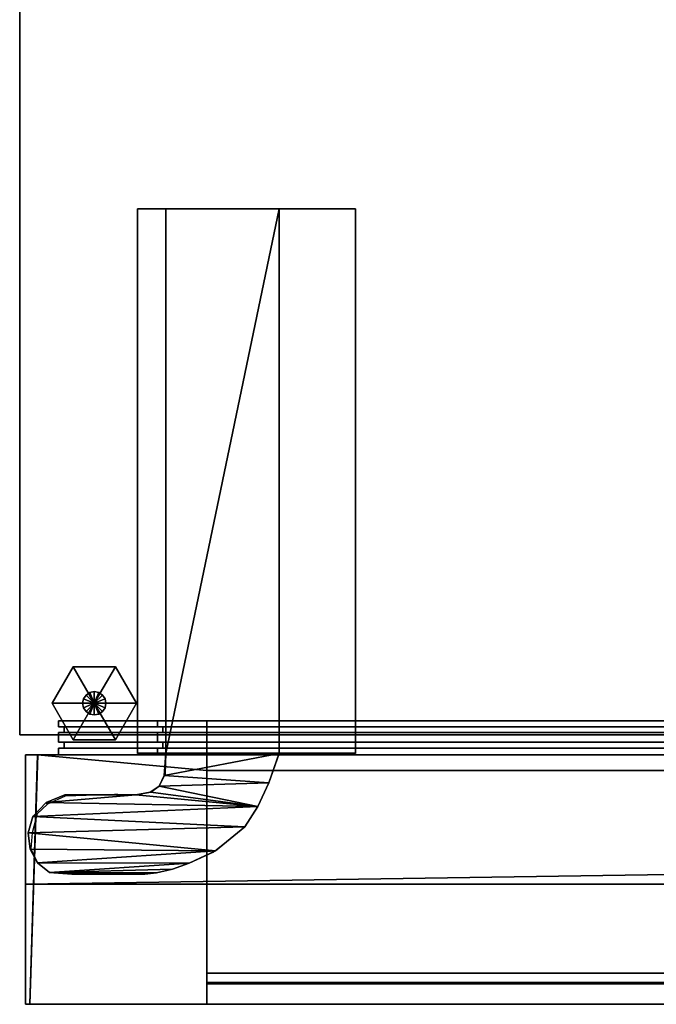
# Model space of a CAD drawing. Extents: x -17.9 to 17.9, y -13.9 to 13.9.
# Tile 1 of 4: x -17.9 to -9, y -13.9 to 0. Entities that reach past the tile are written whole.
import ezdxf

# ---------------------------------------------------------------- set-up
doc = ezdxf.new("R2010")
doc.units = 0
doc.linetypes.add('SOLIDLINE', pattern=[0])
doc.layers.add('BSH_B36CL80ENS_SYMBOL__2', color=7, linetype='SOLIDLINE')
doc.layers.add('BSH_B36CL80ENS_SYMBOL__3', color=7, linetype='SOLIDLINE')

msp = doc.modelspace()

# ---------------------------------------------------------------- linework, layer by layer
at = {"layer": 'BSH_B36CL80ENS_SYMBOL__2', "color": 7}
for points in [[(-17.9203, -10.0763, 0.632927), (-17.9203, 13.8704, 0.632927), (17.9203, 13.8704, 0.632927), (17.9203, -10.0763, 0.632927)], [(-17.9203, 13.8704, 71.2279), (-17.9203, -10.0763, 71.2279), (17.9203, -10.0763, 71.2279), (17.9203, 13.8704, 71.2279)], [(-17.9203, 13.8704, 0.632927), (-17.9203, -10.0763, 0.632927), (-17.9203, -10.0763, 71.2279), (-17.9203, 13.8704, 71.2279)], [(-16.2625, -10.336, 71.3807), (-16.2625, -2.66622, 71.3807), (-16.2625, -2.66316, 70.4769), (-16.2625, -10.333, 70.4769)], [(-15.8626, -2.66316, 70.4769), (-16.2625, -2.66316, 70.4769), (-16.2625, -2.66622, 71.3807), (-15.8626, -2.66622, 71.3807)], [(-15.8626, -10.333, 70.4769), (-16.2625, -10.333, 70.4769), (-16.2625, -2.66316, 70.4769), (-15.8626, -2.66316, 70.4769)], [(-15.8626, -2.66622, 71.3807), (-16.2625, -2.66622, 71.3807), (-16.2625, -10.336, 71.3807), (-15.8626, -10.336, 71.3807)], [(-15.8626, -2.66316, 70.4769), (-15.8626, -2.66622, 71.3807), (-14.2653, -2.66622, 71.3807), (-14.2653, -2.66316, 70.4769)], [(-15.8626, -10.333, 70.4769), (-15.8626, -2.66316, 70.4769), (-14.2653, -2.66316, 70.4769), (-14.2653, -10.333, 70.4769)], [(-14.2653, -2.66622, 71.3807), (-15.8626, -10.336, 71.3807), (-14.2653, -10.336, 71.3807)], [(-15.8626, -10.336, 71.3807), (-14.2653, -2.66622, 71.3807), (-15.8626, -2.66622, 71.3807)], [(-14.2653, -2.66316, 70.4769), (-13.1894, -2.66316, 70.4769), (-13.1894, -10.333, 70.4769), (-14.2653, -10.333, 70.4769)], [(-14.2653, -2.66622, 71.3807), (-13.1894, -2.66622, 71.3807), (-13.1894, -2.66316, 70.4769), (-14.2653, -2.66316, 70.4769)], [(-14.2653, -10.336, 71.3807), (-13.1894, -10.336, 71.3807), (-13.1894, -2.66622, 71.3807), (-14.2653, -2.66622, 71.3807)], [(-13.1894, -10.333, 70.4769), (-13.1894, -2.66316, 70.4769), (-13.1894, -2.66622, 71.3807), (-13.1894, -10.336, 71.3807)], [(-17.0214, -9.5671, 0.748782), (-17.0338, -9.62977, 0.748782), (-16.8701, -9.62977, 0.748783)], [(-16.9859, -9.51397, 0.748782), (-17.0214, -9.5671, 0.748782), (-16.8701, -9.62977, 0.748783)], [(-16.9327, -9.47848, 0.748782), (-16.9859, -9.51397, 0.748782), (-16.8701, -9.62977, 0.748783)], [(-16.8701, -9.46601, 0.748782), (-16.9327, -9.47848, 0.748782), (-16.8701, -9.62977, 0.748783)], [(-16.8074, -9.47848, 0.748782), (-16.8701, -9.46601, 0.748782), (-16.8701, -9.62977, 0.748783)], [(-16.7543, -9.51397, 0.748782), (-16.8074, -9.47848, 0.748782), (-16.8701, -9.62977, 0.748783)], [(-16.7188, -9.5671, 0.748782), (-16.7543, -9.51397, 0.748782), (-16.8701, -9.62977, 0.748783)], [(-16.7063, -9.62977, 0.748782), (-16.7188, -9.5671, 0.748782), (-16.8701, -9.62977, 0.748783)], [(-17.0338, -9.62977, 0.748782), (-17.0214, -9.69243, 0.748782), (-16.8701, -9.62977, 0.748783)], [(-17.0214, -9.69243, 0.748782), (-16.9859, -9.74556, 0.748782), (-16.8701, -9.62977, 0.748783)], [(-16.9859, -9.74556, 0.748782), (-16.9327, -9.78106, 0.748782), (-16.8701, -9.62977, 0.748783)], [(-16.9327, -9.78106, 0.748782), (-16.8701, -9.79352, 0.748782), (-16.8701, -9.62977, 0.748783)], [(-16.7188, -9.69243, 0.748782), (-16.7063, -9.62977, 0.748782), (-16.8701, -9.62977, 0.748783)], [(-16.7543, -9.74556, 0.748782), (-16.7188, -9.69243, 0.748782), (-16.8701, -9.62977, 0.748783)], [(-16.8074, -9.78106, 0.748782), (-16.7543, -9.74556, 0.748782), (-16.8701, -9.62977, 0.748783)], [(-16.8701, -9.79352, 0.748782), (-16.8074, -9.78106, 0.748782), (-16.8701, -9.62977, 0.748783)], [(-17.3717, -9.87727, 68.7649), (-17.3717, -9.95989, 68.7649), (-17.3717, -9.95989, 69.9362), (-17.3717, -9.87727, 69.9362)], [(-2.51348, -9.87727, 38.2839), (-2.51348, -9.95989, 38.2839), (-17.3717, -9.95989, 38.2839), (-17.3717, -9.87727, 38.2839)], [(-17.3717, -9.95989, 69.9362), (-2.51348, -9.95989, 69.9362), (-2.51348, -9.87727, 69.9362), (-17.3717, -9.87727, 69.9362)], [(-17.3717, -9.87727, 41.1724), (-17.3717, -9.87727, 38.2839), (-17.3717, -9.95989, 38.2839), (-17.3717, -9.95989, 41.1724)], [(-17.3717, -9.87727, 68.7649), (-17.3717, -9.87727, 41.1724), (-17.3717, -9.95989, 41.1724), (-17.3717, -9.95989, 68.7649)], [(-2.51348, -9.95989, 38.2839), (-2.51348, -9.95989, 38.3592), (-17.2963, -9.95989, 38.3592), (-17.3717, -9.95989, 38.2839)], [(-17.3717, -9.95989, 68.7649), (-17.2963, -9.95989, 68.7649), (-17.2963, -9.95989, 69.8608), (-17.3717, -9.95989, 69.9362)], [(-17.3717, -9.95989, 41.1724), (-17.3717, -9.95989, 38.2839), (-17.2963, -9.95989, 38.3592), (-17.2963, -9.95989, 41.1724)], [(-17.3717, -9.95989, 68.7649), (-17.3717, -9.95989, 41.1724), (-17.2963, -9.95989, 41.1724), (-17.2963, -9.95989, 68.7649)], [(-2.51348, -9.95989, 69.9362), (-17.3717, -9.95989, 69.9362), (-17.2963, -9.95989, 69.8608), (-2.51348, -9.95989, 69.8608)], [(-17.2963, -9.95989, 41.1724), (-17.2963, -9.95989, 38.3592), (-17.2963, -10.0429, 38.3592), (-17.2963, -10.0429, 41.1724)], [(-17.2963, -9.95989, 68.7649), (-17.2963, -10.0429, 68.7649), (-17.2963, -10.0429, 69.8608), (-17.2963, -9.95989, 69.8608)], [(-2.51348, -9.95989, 38.3592), (-2.51348, -10.0429, 38.3592), (-17.2963, -10.0429, 38.3592), (-17.2963, -9.95989, 38.3592)], [(-2.51348, -9.95989, 69.8608), (-17.2963, -9.95989, 69.8608), (-17.2963, -10.0429, 69.8608), (-2.51348, -10.0429, 69.8608)], [(-17.2963, -9.95989, 68.7649), (-17.2963, -9.95989, 41.1724), (-17.2963, -10.0429, 41.1724), (-17.2963, -10.0429, 68.7649)], [(-15.9797, -9.95989, 27.6807), (-15.9797, -9.95989, 37.1333), (-15.9797, -9.87727, 37.1333), (-15.9797, -9.87727, 27.6807)], [(-15.9797, -9.95989, 37.1333), (-15.2857, -9.95989, 37.1333), (-15.2857, -9.87727, 37.1333), (-15.9797, -9.87727, 37.1333)], [(-15.2857, -9.87727, 27.6807), (-15.2857, -9.95989, 27.6807), (-15.9797, -9.95989, 27.6807), (-15.9797, -9.87727, 27.6807)], [(-15.9797, -9.95989, 26.1047), (-15.2857, -9.95989, 26.1047), (-15.2857, -9.87727, 26.1047), (-15.9797, -9.87727, 26.1047)], [(-15.2857, -9.87727, 2.07591), (-15.2857, -9.95989, 2.07591), (-15.9797, -9.95989, 2.07591), (-15.9797, -9.87727, 2.07591)], [(-15.9797, -9.95989, 2.07591), (-15.9797, -9.95989, 25.448), (-15.9797, -9.87727, 25.448), (-15.9797, -9.87727, 2.07591)], [(-15.9797, -9.95989, 25.448), (-15.9797, -9.95989, 26.1047), (-15.9797, -9.87727, 26.1047), (-15.9797, -9.87727, 25.448)], [(-15.9797, -9.95989, 25.448), (-15.9043, -9.95989, 25.448), (-15.9043, -9.95989, 26.0293), (-15.9797, -9.95989, 26.1047)], [(-15.2857, -9.95989, 26.1047), (-15.9797, -9.95989, 26.1047), (-15.9043, -9.95989, 26.0293), (-15.2857, -9.95989, 26.0293)], [(-15.2857, -9.95989, 2.07591), (-15.2857, -9.95989, 2.15126), (-15.9043, -9.95989, 2.15126), (-15.9797, -9.95989, 2.07591)], [(-15.9797, -9.95989, 25.448), (-15.9797, -9.95989, 2.07591), (-15.9043, -9.95989, 2.15126), (-15.9043, -9.95989, 25.448)], [(-15.2857, -9.95989, 27.6807), (-15.2857, -9.95989, 27.7561), (-15.9043, -9.95989, 27.7561), (-15.9797, -9.95989, 27.6807)], [(-15.9797, -9.95989, 37.1333), (-15.9797, -9.95989, 27.6807), (-15.9043, -9.95989, 27.7561), (-15.9043, -9.95989, 37.058)], [(-15.2857, -9.95989, 37.1333), (-15.9797, -9.95989, 37.1333), (-15.9043, -9.95989, 37.058), (-15.2857, -9.95989, 37.058)], [(-15.2857, -9.95989, 37.058), (-15.9043, -9.95989, 37.058), (-15.9043, -10.0429, 37.058), (-15.2857, -10.0429, 37.058)], [(-15.9043, -10.0429, 25.448), (-15.9043, -9.95989, 25.448), (-15.9043, -9.95989, 2.15126), (-15.9043, -10.0429, 2.15126)], [(-15.2857, -9.95989, 2.15126), (-15.2857, -10.0429, 2.15126), (-15.9043, -10.0429, 2.15126), (-15.9043, -9.95989, 2.15126)], [(-15.9043, -9.95989, 25.448), (-15.9043, -10.0429, 25.448), (-15.9043, -10.0429, 26.0293), (-15.9043, -9.95989, 26.0293)], [(-15.2857, -9.95989, 26.0293), (-15.9043, -9.95989, 26.0293), (-15.9043, -10.0429, 26.0293), (-15.2857, -10.0429, 26.0293)], [(-15.2857, -9.95989, 27.7561), (-15.2857, -10.0429, 27.7561), (-15.9043, -10.0429, 27.7561), (-15.9043, -9.95989, 27.7561)], [(-15.9043, -10.0429, 37.058), (-15.9043, -9.95989, 37.058), (-15.9043, -9.95989, 27.7561), (-15.9043, -10.0429, 27.7561)], [(-15.2857, -9.95989, 37.1333), (15.322, -9.95989, 37.1333), (15.322, -9.87727, 37.1333), (-15.2857, -9.87727, 37.1333)], [(-15.2857, -9.87727, 27.6807), (15.322, -9.87727, 27.6807), (15.322, -9.95989, 27.6807), (-15.2857, -9.95989, 27.6807)], [(-15.2857, -9.95989, 26.1047), (15.322, -9.95989, 26.1047), (15.322, -9.87727, 26.1047), (-15.2857, -9.87727, 26.1047)], [(-15.2857, -9.87727, 2.07591), (15.322, -9.87727, 2.07591), (15.322, -9.95989, 2.07591), (-15.2857, -9.95989, 2.07591)], [(-15.2857, -9.95989, 27.7561), (15.322, -9.95989, 27.7561), (15.322, -10.0429, 27.7561), (-15.2857, -10.0429, 27.7561)], [(15.322, -9.95989, 37.1333), (-15.2857, -9.95989, 37.1333), (-15.2857, -9.95989, 37.058), (15.322, -9.95989, 37.058)], [(15.322, -9.95989, 37.058), (-15.2857, -9.95989, 37.058), (-15.2857, -10.0429, 37.058), (15.322, -10.0429, 37.058)], [(-15.2857, -9.95989, 27.6807), (15.322, -9.95989, 27.6807), (15.322, -9.95989, 27.7561), (-15.2857, -9.95989, 27.7561)], [(-15.2857, -9.95989, 2.15126), (15.322, -9.95989, 2.15126), (15.322, -10.0429, 2.15126), (-15.2857, -10.0429, 2.15126)], [(15.322, -9.95989, 26.1047), (-15.2857, -9.95989, 26.1047), (-15.2857, -9.95989, 26.0293), (15.322, -9.95989, 26.0293)], [(15.322, -9.95989, 26.0293), (-15.2857, -9.95989, 26.0293), (-15.2857, -10.0429, 26.0293), (15.322, -10.0429, 26.0293)], [(-15.2857, -9.95989, 2.07591), (15.322, -9.95989, 2.07591), (15.322, -9.95989, 2.15126), (-15.2857, -9.95989, 2.15126)], [(17.9203, -10.0763, 0.632927), (17.9203, -10.0763, 71.2279), (-17.9203, -10.0763, 71.2279), (-17.9203, -10.0763, 0.632927)], [(-17.3717, -10.0429, 68.7649), (-17.3717, -10.1769, 68.7649), (-17.3717, -10.1769, 69.9362), (-17.3717, -10.0429, 69.9362)], [(-2.51348, -10.0429, 69.9362), (-2.51348, -10.0429, 69.8608), (-17.2963, -10.0429, 69.8608), (-17.3717, -10.0429, 69.9362)], [(-2.51348, -10.0429, 38.2839), (-2.51348, -10.1769, 38.2839), (-17.3717, -10.1769, 38.2839), (-17.3717, -10.0429, 38.2839)], [(-17.3717, -10.0429, 41.1724), (-17.2963, -10.0429, 41.1724), (-17.2963, -10.0429, 38.3592), (-17.3717, -10.0429, 38.2839)], [(-17.3717, -10.0429, 41.1724), (-17.3717, -10.0429, 38.2839), (-17.3717, -10.1769, 38.2839), (-17.3717, -10.1769, 41.1724)], [(-17.3717, -10.0429, 41.1724), (-17.3717, -10.0429, 68.7649), (-17.2963, -10.0429, 68.7649), (-17.2963, -10.0429, 41.1724)], [(-17.3717, -10.0429, 68.7649), (-17.3717, -10.0429, 41.1724), (-17.3717, -10.1769, 41.1724), (-17.3717, -10.1769, 68.7649)], [(-17.3717, -10.0429, 68.7649), (-17.3717, -10.0429, 69.9362), (-17.2963, -10.0429, 69.8608), (-17.2963, -10.0429, 68.7649)], [(-2.51348, -10.0429, 38.2839), (-17.3717, -10.0429, 38.2839), (-17.2963, -10.0429, 38.3592), (-2.51348, -10.0429, 38.3592)], [(-2.51348, -10.0429, 69.9362), (-17.3717, -10.0429, 69.9362), (-17.3717, -10.1769, 69.9362), (-2.51348, -10.1769, 69.9362)], [(-15.2857, -10.0429, 27.6807), (-15.2857, -10.1769, 27.6807), (-15.9797, -10.1769, 27.6807), (-15.9797, -10.0429, 27.6807)], [(-15.2857, -10.0429, 37.1333), (-15.9797, -10.0429, 37.1333), (-15.9797, -10.1769, 37.1333), (-15.2857, -10.1769, 37.1333)], [(-15.9797, -10.0429, 37.1333), (-15.9043, -10.0429, 37.058), (-15.9043, -10.0429, 27.7561), (-15.9797, -10.0429, 27.6807)], [(-15.2857, -10.0429, 2.07591), (-15.2857, -10.1769, 2.07591), (-15.9797, -10.1769, 2.07591), (-15.9797, -10.0429, 2.07591)], [(-15.2857, -10.0429, 26.1047), (-15.9797, -10.0429, 26.1047), (-15.9797, -10.1769, 26.1047), (-15.2857, -10.1769, 26.1047)], [(-15.9797, -10.0429, 25.448), (-15.9043, -10.0429, 25.448), (-15.9043, -10.0429, 2.15126), (-15.9797, -10.0429, 2.07591)], [(-15.2857, -10.0429, 26.1047), (-15.2857, -10.0429, 26.0293), (-15.9043, -10.0429, 26.0293), (-15.9797, -10.0429, 26.1047)], [(-15.9797, -10.0429, 25.448), (-15.9797, -10.1769, 25.448), (-15.9797, -10.1769, 26.1047), (-15.9797, -10.0429, 26.1047)], [(-15.2857, -10.0429, 2.07591), (-15.9797, -10.0429, 2.07591), (-15.9043, -10.0429, 2.15126), (-15.2857, -10.0429, 2.15126)], [(-15.2857, -10.0429, 27.6807), (-15.9797, -10.0429, 27.6807), (-15.9043, -10.0429, 27.7561), (-15.2857, -10.0429, 27.7561)], [(-15.9797, -10.0429, 25.448), (-15.9797, -10.0429, 26.1047), (-15.9043, -10.0429, 26.0293), (-15.9043, -10.0429, 25.448)], [(-15.9797, -10.0429, 25.448), (-15.9797, -10.0429, 2.07591), (-15.9797, -10.1769, 2.07591), (-15.9797, -10.1769, 25.448)], [(-15.9797, -10.0429, 37.1333), (-15.9797, -10.0429, 27.6807), (-15.9797, -10.1769, 27.6807), (-15.9797, -10.1769, 37.1333)], [(-15.2857, -10.0429, 37.1333), (-15.2857, -10.0429, 37.058), (-15.9043, -10.0429, 37.058), (-15.9797, -10.0429, 37.1333)], [(15.322, -10.0429, 37.1333), (-15.2857, -10.0429, 37.1333), (-15.2857, -10.1769, 37.1333), (15.322, -10.1769, 37.1333)], [(15.322, -10.0429, 27.6807), (-15.2857, -10.0429, 27.6807), (-15.2857, -10.0429, 27.7561), (15.322, -10.0429, 27.7561)], [(-15.2857, -10.0429, 27.6807), (15.322, -10.0429, 27.6807), (15.322, -10.1769, 27.6807), (-15.2857, -10.1769, 27.6807)], [(15.322, -10.0429, 2.07591), (-15.2857, -10.0429, 2.07591), (-15.2857, -10.0429, 2.15126), (15.322, -10.0429, 2.15126)], [(-15.2857, -10.0429, 2.07591), (15.322, -10.0429, 2.07591), (15.322, -10.1769, 2.07591), (-15.2857, -10.1769, 2.07591)], [(-15.2857, -10.0429, 26.1047), (15.322, -10.0429, 26.1047), (15.322, -10.0429, 26.0293), (-15.2857, -10.0429, 26.0293)], [(15.322, -10.0429, 26.1047), (-15.2857, -10.0429, 26.1047), (-15.2857, -10.1769, 26.1047), (15.322, -10.1769, 26.1047)], [(-15.2857, -10.0429, 37.1333), (15.322, -10.0429, 37.1333), (15.322, -10.0429, 37.058), (-15.2857, -10.0429, 37.058)], [(-2.51348, -10.1769, 38.2839), (-2.51348, -10.1769, 38.3592), (-17.2963, -10.1769, 38.3592), (-17.3717, -10.1769, 38.2839)], [(-17.3717, -10.1769, 68.7649), (-17.2963, -10.1769, 68.7649), (-17.2963, -10.1769, 69.8608), (-17.3717, -10.1769, 69.9362)], [(-17.3717, -10.1769, 41.1724), (-17.3717, -10.1769, 38.2839), (-17.2963, -10.1769, 38.3592), (-17.2963, -10.1769, 41.1724)], [(-2.51348, -10.1769, 69.9362), (-17.3717, -10.1769, 69.9362), (-17.2963, -10.1769, 69.8608), (-2.51348, -10.1769, 69.8608)], [(-17.3717, -10.1769, 68.7649), (-17.3717, -10.1769, 41.1724), (-17.2963, -10.1769, 41.1724), (-17.2963, -10.1769, 68.7649)], [(-17.3717, -10.2599, 68.7649), (-17.3717, -10.3582, 68.7649), (-17.3717, -10.3582, 69.9362), (-17.3717, -10.2599, 69.9362)], [(-17.3717, -10.2599, 41.1724), (-17.3717, -10.2599, 68.7649), (-17.2963, -10.2599, 68.7649), (-17.2963, -10.2599, 41.1724)], [(-17.3717, -10.2599, 41.1724), (-17.2963, -10.2599, 41.1724), (-17.2963, -10.2599, 38.3592), (-17.3717, -10.2599, 38.2839)], [(-2.51348, -10.2599, 38.2839), (-2.51348, -10.3582, 38.2839), (-17.3717, -10.3582, 38.2839), (-17.3717, -10.2599, 38.2839)], [(-2.51348, -10.2599, 69.9362), (-2.51348, -10.2599, 69.8608), (-17.2963, -10.2599, 69.8608), (-17.3717, -10.2599, 69.9362)], [(-17.3717, -10.2599, 41.1724), (-17.3717, -10.2599, 38.2839), (-17.3717, -10.3582, 38.2839), (-17.3717, -10.3582, 41.1724)], [(-17.3717, -10.2599, 68.7649), (-17.3717, -10.2599, 41.1724), (-17.3717, -10.3582, 41.1724), (-17.3717, -10.3582, 68.7649)], [(-17.3717, -10.2599, 68.7649), (-17.3717, -10.2599, 69.9362), (-17.2963, -10.2599, 69.8608), (-17.2963, -10.2599, 68.7649)], [(-2.51348, -10.2599, 69.9362), (-17.3717, -10.2599, 69.9362), (-17.3717, -10.3582, 69.9362), (-2.51348, -10.3582, 69.9362)], [(-2.51348, -10.2599, 38.2839), (-17.3717, -10.2599, 38.2839), (-17.2963, -10.2599, 38.3592), (-2.51348, -10.2599, 38.3592)], [(-2.51348, -10.1769, 38.3592), (-2.51348, -10.2599, 38.3592), (-17.2963, -10.2599, 38.3592), (-17.2963, -10.1769, 38.3592)], [(-17.2963, -10.1769, 68.7649), (-17.2963, -10.2599, 68.7649), (-17.2963, -10.2599, 69.8608), (-17.2963, -10.1769, 69.8608)], [(-2.51348, -10.1769, 69.8608), (-17.2963, -10.1769, 69.8608), (-17.2963, -10.2599, 69.8608), (-2.51348, -10.2599, 69.8608)], [(-17.2963, -10.1769, 41.1724), (-17.2963, -10.1769, 38.3592), (-17.2963, -10.2599, 38.3592), (-17.2963, -10.2599, 41.1724)], [(-17.2963, -10.1769, 68.7649), (-17.2963, -10.1769, 41.1724), (-17.2963, -10.2599, 41.1724), (-17.2963, -10.2599, 68.7649)], [(-15.9043, -10.1769, 37.058), (-15.9797, -10.1769, 37.1333), (-15.9797, -10.1769, 27.6807), (-15.9043, -10.1769, 27.7561)], [(-15.2857, -10.1769, 37.1333), (-15.9797, -10.1769, 37.1333), (-15.9043, -10.1769, 37.058), (-15.2857, -10.1769, 37.058)], [(-15.9043, -10.1769, 25.448), (-15.9797, -10.1769, 25.448), (-15.9797, -10.1769, 2.07591), (-15.9043, -10.1769, 2.15126)], [(-15.2857, -10.1769, 26.1047), (-15.9797, -10.1769, 26.1047), (-15.9043, -10.1769, 26.0293), (-15.2857, -10.1769, 26.0293)], [(-15.2857, -10.1769, 2.07591), (-15.2857, -10.1769, 2.15126), (-15.9043, -10.1769, 2.15126), (-15.9797, -10.1769, 2.07591)], [(-15.9797, -10.1769, 25.448), (-15.9043, -10.1769, 25.448), (-15.9043, -10.1769, 26.0293), (-15.9797, -10.1769, 26.1047)], [(-15.2857, -10.1769, 27.6807), (-15.2857, -10.1769, 27.7561), (-15.9043, -10.1769, 27.7561), (-15.9797, -10.1769, 27.6807)], [(-15.2857, -10.2599, 37.1333), (-15.2857, -10.2599, 37.058), (-15.9043, -10.2599, 37.058), (-15.9797, -10.2599, 37.1333)], [(-15.2857, -10.2599, 37.1333), (-15.9797, -10.2599, 37.1333), (-15.9797, -10.3582, 37.1333), (-15.2857, -10.3582, 37.1333)], [(-15.2857, -10.2599, 27.6807), (-15.2857, -10.3582, 27.6807), (-15.9797, -10.3582, 27.6807), (-15.9797, -10.2599, 27.6807)], [(-15.2857, -10.2599, 27.6807), (-15.9797, -10.2599, 27.6807), (-15.9043, -10.2599, 27.7561), (-15.2857, -10.2599, 27.7561)], [(-15.2857, -10.2599, 26.1047), (-15.2857, -10.2599, 26.0293), (-15.9043, -10.2599, 26.0293), (-15.9797, -10.2599, 26.1047)], [(-15.2857, -10.2599, 26.1047), (-15.9797, -10.2599, 26.1047), (-15.9797, -10.3582, 26.1047), (-15.2857, -10.3582, 26.1047)], [(-15.2857, -10.2599, 2.07591), (-15.2857, -10.3582, 2.07591), (-15.9797, -10.3582, 2.07591), (-15.9797, -10.2599, 2.07591)], [(-15.9797, -10.2599, 25.448), (-15.9797, -10.3582, 25.448), (-15.9797, -10.3582, 26.1047), (-15.9797, -10.2599, 26.1047)], [(-15.2857, -10.2599, 2.07591), (-15.9797, -10.2599, 2.07591), (-15.9043, -10.2599, 2.15126), (-15.2857, -10.2599, 2.15126)], [(-15.9797, -10.2599, 25.448), (-15.9043, -10.2599, 25.448), (-15.9043, -10.2599, 2.15126), (-15.9797, -10.2599, 2.07591)], [(-15.9797, -10.2599, 25.448), (-15.9797, -10.2599, 2.07591), (-15.9797, -10.3582, 2.07591), (-15.9797, -10.3582, 25.448)], [(-15.9797, -10.2599, 25.448), (-15.9797, -10.2599, 26.1047), (-15.9043, -10.2599, 26.0293), (-15.9043, -10.2599, 25.448)], [(-15.9797, -10.2599, 37.1333), (-15.9043, -10.2599, 37.058), (-15.9043, -10.2599, 27.7561), (-15.9797, -10.2599, 27.6807)], [(-15.9797, -10.2599, 37.1333), (-15.9797, -10.2599, 27.6807), (-15.9797, -10.3582, 27.6807), (-15.9797, -10.3582, 37.1333)], [(-15.2857, -10.1769, 26.0293), (-15.9043, -10.1769, 26.0293), (-15.9043, -10.2599, 26.0293), (-15.2857, -10.2599, 26.0293)], [(-15.2857, -10.1769, 27.7561), (-15.2857, -10.2599, 27.7561), (-15.9043, -10.2599, 27.7561), (-15.9043, -10.1769, 27.7561)], [(-15.2857, -10.1769, 2.15126), (-15.2857, -10.2599, 2.15126), (-15.9043, -10.2599, 2.15126), (-15.9043, -10.1769, 2.15126)], [(-15.9043, -10.1769, 37.058), (-15.9043, -10.1769, 27.7561), (-15.9043, -10.2599, 27.7561), (-15.9043, -10.2599, 37.058)], [(-15.9043, -10.1769, 25.448), (-15.9043, -10.2599, 25.448), (-15.9043, -10.2599, 26.0293), (-15.9043, -10.1769, 26.0293)], [(-15.9043, -10.1769, 25.448), (-15.9043, -10.1769, 2.15126), (-15.9043, -10.2599, 2.15126), (-15.9043, -10.2599, 25.448)], [(-15.2857, -10.1769, 37.058), (-15.9043, -10.1769, 37.058), (-15.9043, -10.2599, 37.058), (-15.2857, -10.2599, 37.058)], [(-15.2857, -10.1769, 27.6807), (15.322, -10.1769, 27.6807), (15.322, -10.1769, 27.7561), (-15.2857, -10.1769, 27.7561)], [(15.322, -10.1769, 37.058), (-15.2857, -10.1769, 37.058), (-15.2857, -10.2599, 37.058), (15.322, -10.2599, 37.058)], [(-15.2857, -10.1769, 27.7561), (15.322, -10.1769, 27.7561), (15.322, -10.2599, 27.7561), (-15.2857, -10.2599, 27.7561)], [(15.322, -10.1769, 26.0293), (-15.2857, -10.1769, 26.0293), (-15.2857, -10.2599, 26.0293), (15.322, -10.2599, 26.0293)], [(-15.2857, -10.1769, 2.15126), (15.322, -10.1769, 2.15126), (15.322, -10.2599, 2.15126), (-15.2857, -10.2599, 2.15126)], [(-15.2857, -10.1769, 2.07591), (15.322, -10.1769, 2.07591), (15.322, -10.1769, 2.15126), (-15.2857, -10.1769, 2.15126)], [(15.322, -10.1769, 37.1333), (-15.2857, -10.1769, 37.1333), (-15.2857, -10.1769, 37.058), (15.322, -10.1769, 37.058)], [(15.322, -10.1769, 26.1047), (-15.2857, -10.1769, 26.1047), (-15.2857, -10.1769, 26.0293), (15.322, -10.1769, 26.0293)], [(15.322, -10.2599, 37.1333), (-15.2857, -10.2599, 37.1333), (-15.2857, -10.3582, 37.1333), (15.322, -10.3582, 37.1333)], [(15.322, -10.2599, 27.6807), (-15.2857, -10.2599, 27.6807), (-15.2857, -10.2599, 27.7561), (15.322, -10.2599, 27.7561)], [(-15.2857, -10.2599, 37.1333), (15.322, -10.2599, 37.1333), (15.322, -10.2599, 37.058), (-15.2857, -10.2599, 37.058)], [(-15.2857, -10.2599, 26.1047), (15.322, -10.2599, 26.1047), (15.322, -10.2599, 26.0293), (-15.2857, -10.2599, 26.0293)], [(-15.2857, -10.2599, 2.07591), (15.322, -10.2599, 2.07591), (15.322, -10.3582, 2.07591), (-15.2857, -10.3582, 2.07591)], [(15.322, -10.2599, 2.07591), (-15.2857, -10.2599, 2.07591), (-15.2857, -10.2599, 2.15126), (15.322, -10.2599, 2.15126)], [(15.322, -10.2599, 26.1047), (-15.2857, -10.2599, 26.1047), (-15.2857, -10.3582, 26.1047), (15.322, -10.3582, 26.1047)], [(-15.2857, -10.2599, 27.6807), (15.322, -10.2599, 27.6807), (15.322, -10.3582, 27.6807), (-15.2857, -10.3582, 27.6807)], [(-2.51348, -10.3582, 38.1937), (-2.51348, -13.8704, 38.1938), (-17.8394, -13.8704, 38.1938), (-17.8394, -10.3582, 38.1937)], [(-17.8393, -10.3582, 41.1724), (-17.3717, -10.3582, 41.1724), (-17.3717, -10.3582, 38.2839), (-17.8394, -10.3582, 38.1937)], [(-17.8393, -10.3582, 41.1724), (-17.8394, -10.3582, 38.1937), (-17.8394, -13.8704, 38.1938), (-17.8393, -13.8704, 41.1724)], [(-2.51348, -10.3582, 38.1937), (-17.8394, -10.3582, 38.1937), (-17.3717, -10.3582, 38.2839), (-2.51348, -10.3582, 38.2839)], [(-17.8393, -13.8704, 41.1724), (-17.8381, -13.8704, 68.7649), (-17.838, -10.3582, 68.7649), (-17.8393, -10.3582, 41.1724)], [(-17.8393, -10.3582, 41.1724), (-17.838, -10.3582, 68.7649), (-17.3717, -10.3582, 68.7649), (-17.3717, -10.3582, 41.1724)], [(-17.8381, -13.8704, 68.7649), (-17.8379, -12.1761, 70.4849), (-17.8379, -10.3582, 70.4849), (-17.838, -10.3582, 68.7649)], [(-17.838, -10.3582, 68.7649), (-17.8379, -10.3582, 70.4849), (-17.3717, -10.3582, 69.9362), (-17.3717, -10.3582, 68.7649)], [(-17.8379, -12.1761, 70.4849), (-2.51348, -11.9462, 70.4861), (-2.51348, -10.3582, 70.4861), (-17.8379, -10.3582, 70.4849)], [(-2.51348, -10.3582, 70.4861), (-2.51348, -10.3582, 69.9362), (-17.3717, -10.3582, 69.9362), (-17.8379, -10.3582, 70.4849)], [(-17.7767, -13.8704, 36.5921), (-17.7767, -13.8704, 37.6953), (-17.6673, -10.3582, 37.6953), (-17.6672, -10.3582, 36.5833)], [(-15.2857, -13.8704, 0.965984), (-17.7767, -13.8704, 0.96611), (-17.666, -10.3582, 0.96611), (-15.2857, -10.3582, 0.966034)], [(-17.7767, -13.8704, 25.582), (-17.7767, -13.8704, 26.6666), (-17.6673, -10.3582, 26.6666), (-17.6673, -10.3582, 25.4782)], [(-17.6673, -10.3582, 26.6666), (-17.7767, -13.8704, 26.6666), (-15.2857, -13.8704, 26.6666), (-15.2857, -10.5749, 26.6653)], [(-17.6673, -10.3582, 37.6953), (-17.7767, -13.8704, 37.6953), (-15.2857, -13.8704, 37.6953), (-15.2857, -10.5749, 37.694)], [(-15.2857, -13.8704, 27.2143), (-17.7767, -13.8704, 27.2144), (-17.666, -10.3582, 27.2144), (-15.2857, -10.3582, 27.2144)], [(-17.6673, -10.3582, 25.4782), (-17.666, -10.3582, 0.96611), (-17.7767, -13.8704, 0.96611), (-17.7767, -13.8704, 25.582)], [(-17.6672, -10.3582, 36.5833), (-17.666, -10.3582, 27.2144), (-17.7767, -13.8704, 27.2144), (-17.7767, -13.8704, 36.5921)], [(-17.6672, -10.3582, 36.5833), (-17.6673, -10.3582, 37.6953), (-15.9797, -10.3582, 37.1333)], [(-15.2857, -10.5749, 37.694), (-15.2857, -10.3582, 37.6951), (-17.6673, -10.3582, 37.6953)], [(-15.9797, -10.3582, 25.448), (-15.9797, -10.3582, 2.07591), (-17.666, -10.3582, 0.96611), (-17.6673, -10.3582, 25.4782)], [(-17.6673, -10.3582, 25.4782), (-17.6673, -10.3582, 26.6666), (-15.9797, -10.3582, 25.448)], [(-15.2857, -10.3582, 26.6664), (-15.2857, -10.3582, 26.1047), (-15.9797, -10.3582, 26.1047), (-17.6673, -10.3582, 26.6666)], [(-15.2857, -10.5749, 26.6653), (-15.2857, -10.3582, 26.6664), (-17.6673, -10.3582, 26.6666)], [(-17.6673, -10.3582, 26.6666), (-15.9797, -10.3582, 26.1047), (-15.9797, -10.3582, 25.448)], [(-15.2857, -10.3582, 37.6951), (-15.2857, -10.3582, 37.1333), (-15.9797, -10.3582, 37.1333), (-17.6673, -10.3582, 37.6953)], [(-15.9797, -10.3582, 37.1333), (-15.9797, -10.3582, 27.6807), (-17.666, -10.3582, 27.2144), (-17.6672, -10.3582, 36.5833)], [(-15.2857, -10.3582, 27.2144), (-17.666, -10.3582, 27.2144), (-15.9797, -10.3582, 27.6807), (-15.2857, -10.3582, 27.6807)], [(-15.2857, -10.3582, 0.966034), (-17.666, -10.3582, 0.96611), (-15.9797, -10.3582, 2.07591), (-15.2857, -10.3582, 2.07591)], [(-15.8626, -10.336, 71.3807), (-16.2625, -10.336, 71.3807), (-16.2625, -10.333, 70.4769), (-15.8626, -10.333, 70.4769)], [(-15.8626, -10.333, 70.4769), (-15.8708, -10.6247, 70.4769), (-15.8838, -10.6466, 71.3807), (-15.8626, -10.336, 71.3807)], [(-14.2653, -10.336, 71.3807), (-15.8626, -10.336, 71.3807), (-15.8838, -10.6466, 71.3807)], [(-14.2653, -10.336, 71.3807), (-15.8838, -10.6466, 71.3807), (-14.4107, -10.7525, 71.3807)], [(15.322, -10.3582, 27.2131), (-15.2857, -10.3582, 27.2144), (-15.2857, -10.3582, 27.6807), (15.322, -10.3582, 27.6807)], [(15.322, -10.3582, 27.2131), (15.322, -13.8704, 27.2131), (-15.2857, -13.8704, 27.2143), (-15.2857, -10.3582, 27.2144)], [(15.322, -10.3582, 0.96479), (-15.2857, -10.3582, 0.966034), (-15.2857, -10.3582, 2.07591), (15.322, -10.3582, 2.07591)], [(15.322, -10.3582, 0.96479), (15.322, -13.8704, 0.964783), (-15.2857, -13.8704, 0.965984), (-15.2857, -10.3582, 0.966034)], [(-15.2857, -10.3582, 26.6664), (15.322, -10.3582, 26.664), (15.322, -10.3582, 26.1047), (-15.2857, -10.3582, 26.1047)], [(-15.2857, -10.5749, 26.6653), (15.322, -10.5749, 26.6653), (15.322, -10.3582, 26.664), (-15.2857, -10.3582, 26.6664)], [(-15.2857, -10.5749, 37.694), (15.322, -10.5749, 37.694), (15.322, -10.3582, 37.6927), (-15.2857, -10.3582, 37.6951)], [(-15.2857, -10.3582, 37.6951), (15.322, -10.3582, 37.6927), (15.322, -10.3582, 37.1333), (-15.2857, -10.3582, 37.1333)], [(-14.2653, -10.336, 71.3807), (-14.4107, -10.7525, 71.3807), (-14.4107, -10.7525, 70.4769), (-14.2653, -10.333, 70.4769)], [(-14.2653, -10.333, 70.4769), (-13.1894, -10.333, 70.4769), (-13.1894, -10.336, 71.3807), (-14.2653, -10.336, 71.3807)], [(-15.8708, -10.6247, 70.4769), (-15.9547, -10.7974, 70.4769), (-15.9547, -10.7974, 71.3807), (-15.8838, -10.6466, 71.3807)], [(-14.4107, -10.7525, 71.3807), (-15.8838, -10.6466, 71.3807), (-15.9547, -10.7974, 71.3807)], [(15.322, -13.4332, 35.5029), (15.322, -10.5749, 37.694), (-15.2857, -10.5749, 37.694), (-15.2857, -13.4332, 35.5029)], [(15.322, -13.4332, 24.4742), (15.322, -10.5749, 26.6653), (-15.2857, -10.5749, 26.6653), (-15.2857, -13.4332, 24.4742)], [(-15.2857, -13.584, 25.577), (-15.2857, -13.4332, 24.4742), (-15.2857, -10.5749, 26.6653)], [(-15.2857, -13.584, 25.577), (-15.2857, -10.5749, 26.6653), (-15.2857, -13.8704, 26.6666)], [(-15.2857, -13.584, 36.6057), (-15.2857, -13.4332, 35.5029), (-15.2857, -10.5749, 37.694)], [(-15.2857, -13.584, 36.6057), (-15.2857, -10.5749, 37.694), (-15.2857, -13.8704, 37.6953)], [(-15.9547, -10.7974, 70.4769), (-16.0825, -10.88, 70.4769), (-16.0748, -10.8827, 71.3807), (-15.9547, -10.7974, 71.3807)], [(-14.5691, -11.0847, 71.3807), (-15.9547, -10.7974, 71.3807), (-16.0748, -10.8827, 71.3807)], [(-14.4107, -10.7525, 71.3807), (-15.9547, -10.7974, 71.3807), (-14.5691, -11.0847, 71.3807)], [(-14.5691, -11.0847, 70.4769), (-14.4107, -10.7525, 70.4769), (-14.4107, -10.7525, 71.3807), (-14.5691, -11.0847, 71.3807)], [(-17.2787, -10.9379, 70.4769), (-17.5286, -11.0502, 70.4769), (-17.5474, -11.0296, 71.3807), (-17.2838, -10.9175, 71.3807)], [(-16.2844, -10.9187, 71.3807), (-17.2838, -10.9175, 71.3807), (-17.5474, -11.0296, 71.3807)], [(-16.2844, -10.9187, 71.3807), (-17.5474, -11.0296, 71.3807), (-14.5691, -11.0847, 71.3807)], [(-16.5374, -10.9153, 70.4769), (-17.2787, -10.9379, 70.4769), (-17.2838, -10.9175, 71.3807), (-16.5869, -10.9126, 71.3807)], [(-16.5869, -10.9126, 71.3807), (-17.2838, -10.9175, 71.3807), (-16.2844, -10.9187, 71.3807)], [(-16.2844, -10.9216, 70.4769), (-16.5374, -10.9153, 70.4769), (-16.5869, -10.9126, 71.3807), (-16.2844, -10.9187, 71.3807)], [(-16.0825, -10.88, 70.4769), (-16.2844, -10.9216, 70.4769), (-16.2844, -10.9187, 71.3807), (-16.0748, -10.8827, 71.3807)], [(-14.5691, -11.0847, 71.3807), (-16.0748, -10.8827, 71.3807), (-16.2844, -10.9187, 71.3807)], [(-17.5286, -11.0502, 70.4769), (-17.6757, -11.1861, 70.4769), (-17.733, -11.2251, 71.3807), (-17.5474, -11.0296, 71.3807)], [(-14.5691, -11.0847, 71.3807), (-17.5474, -11.0296, 71.3807), (-17.733, -11.2251, 71.3807)], [(-14.5691, -11.0847, 71.3807), (-17.733, -11.2251, 71.3807), (-14.7503, -11.3703, 71.3807)], [(-14.7503, -11.3703, 70.4769), (-14.5691, -11.0847, 70.4769), (-14.5691, -11.0847, 71.3807), (-14.7503, -11.3703, 71.3807)], [(-17.6757, -11.1861, 70.4769), (-17.7453, -11.4557, 70.4769), (-17.8004, -11.4557, 71.3807), (-17.733, -11.2251, 71.3807)], [(-14.7503, -11.3703, 71.3807), (-17.733, -11.2251, 71.3807), (-17.8004, -11.4557, 71.3807)], [(-14.7503, -11.3703, 71.3807), (-17.8004, -11.4557, 71.3807), (-15.1653, -11.7083, 71.3807)], [(-14.7503, -11.3703, 71.3807), (-15.1653, -11.7083, 71.3807), (-15.1974, -11.7294, 70.4769), (-14.7503, -11.3703, 70.4769)], [(-17.7453, -11.4557, 70.4769), (-17.764, -11.6796, 70.4838), (-17.774, -11.6867, 71.3804), (-17.8004, -11.4557, 71.3807)], [(-17.8004, -11.4557, 71.3807), (-17.774, -11.6867, 71.3804), (-15.1653, -11.7083, 71.3807)], [(-17.764, -11.6796, 70.4838), (-17.6696, -11.8779, 70.4769), (-17.6696, -11.8779, 71.3807), (-17.774, -11.6867, 71.3804)], [(-15.1653, -11.7083, 71.3807), (-17.774, -11.6867, 71.3804), (-17.6696, -11.8779, 71.3807)], [(-15.1653, -11.7083, 71.3807), (-17.6696, -11.8779, 71.3807), (-15.5356, -11.8835, 71.3807)], [(-15.5356, -11.8835, 70.4769), (-15.1974, -11.7294, 70.4769), (-15.1653, -11.7083, 71.3807), (-15.5356, -11.8835, 71.3807)], [(-17.6696, -11.8779, 70.4769), (-17.5016, -12.0146, 70.4769), (-17.5016, -12.0146, 71.3807), (-17.6696, -11.8779, 71.3807)], [(-15.5356, -11.8835, 71.3807), (-17.6696, -11.8779, 71.3807), (-17.5016, -12.0146, 71.3807)], [(-15.5356, -11.8835, 71.3807), (-17.5016, -12.0146, 71.3807), (-15.7704, -11.9671, 71.3807)], [(-15.7704, -11.9671, 70.4769), (-15.5356, -11.8835, 70.4769), (-15.5356, -11.8835, 71.3807), (-15.7704, -11.9671, 71.3807)], [(-17.8379, -12.1761, 70.4849), (-2.51348, -12.1762, 70.4861), (-2.51348, -11.9462, 70.4861)], [(-15.9947, -12.0187, 71.3807), (-15.7704, -11.9671, 71.3807), (-17.5016, -12.0146, 71.3807)], [(-17.5016, -12.0146, 70.4769), (-17.185, -12.0391, 70.4769), (-17.185, -12.0391, 71.3807), (-17.5016, -12.0146, 71.3807)], [(-15.9947, -12.0187, 71.3807), (-17.5016, -12.0146, 71.3807), (-17.185, -12.0391, 71.3807)], [(-15.9947, -12.0187, 71.3807), (-17.185, -12.0391, 71.3807), (-16.1604, -12.0361, 71.3807)], [(-16.1604, -12.0361, 71.3807), (-17.185, -12.0391, 71.3807), (-17.185, -12.0391, 70.4769), (-16.1604, -12.0361, 70.4769)], [(-16.1604, -12.0361, 70.4769), (-15.9968, -12.0187, 70.4769), (-15.9947, -12.0187, 71.3807), (-16.1604, -12.0361, 71.3807)], [(-15.7704, -11.9671, 70.4769), (-15.7704, -11.9671, 71.3807), (-15.9947, -12.0187, 71.3807), (-15.9968, -12.0187, 70.4769)], [(-17.8381, -13.8704, 68.7649), (-17.8379, -13.8704, 71.7183), (-17.8379, -12.1761, 71.7183), (-17.8379, -12.1761, 70.4849)], [(-2.51348, -13.8704, 71.7183), (-2.51348, -12.1762, 71.7183), (-17.8379, -12.1761, 71.7183), (-17.8379, -13.8704, 71.7183)], [(-2.51348, -12.1762, 70.4861), (-17.8379, -12.1761, 70.4849), (-17.8379, -12.1761, 71.7183), (-2.51348, -12.1762, 71.7183)], [(15.322, -13.5651, 35.5365), (15.322, -13.4332, 35.5029), (-15.2857, -13.4332, 35.5029), (-15.2857, -13.5651, 35.5365)], [(15.322, -13.5651, 24.5078), (15.322, -13.4332, 24.4742), (-15.2857, -13.4332, 24.4742), (-15.2857, -13.5651, 24.5078)], [(-15.2857, -13.584, 25.577), (-15.2857, -13.5651, 24.5078), (-15.2857, -13.4332, 24.4742)], [(-15.2857, -13.584, 36.6057), (-15.2857, -13.5651, 35.5365), (-15.2857, -13.4332, 35.5029)], [(15.322, -13.584, 36.6057), (15.322, -13.5651, 35.5365), (-15.2857, -13.5651, 35.5365), (-15.2857, -13.584, 36.6057)], [(15.322, -13.584, 25.577), (15.322, -13.5651, 24.5078), (-15.2857, -13.5651, 24.5078), (-15.2857, -13.584, 25.577)], [(-15.2857, -13.8704, 36.6057), (-15.2857, -13.584, 36.6057), (-15.2857, -13.8704, 37.6953)], [(15.322, -13.8704, 36.6057), (15.322, -13.584, 36.6057), (-15.2857, -13.584, 36.6057), (-15.2857, -13.8704, 36.6057)], [(15.322, -13.8704, 25.577), (15.322, -13.584, 25.577), (-15.2857, -13.584, 25.577), (-15.2857, -13.8704, 25.577)], [(-15.2857, -13.8704, 25.577), (-15.2857, -13.584, 25.577), (-15.2857, -13.8704, 26.6666)], [(-2.51348, -13.8704, 41.1724), (-17.8393, -13.8704, 41.1724), (-17.8394, -13.8704, 38.1938), (-2.51348, -13.8704, 38.1938)], [(-2.51348, -13.8704, 41.1724), (-2.51348, -13.8704, 68.7649), (-17.8381, -13.8704, 68.7649), (-17.8393, -13.8704, 41.1724)], [(-2.51348, -13.8704, 68.7649), (-2.51348, -13.8704, 71.7183), (-17.8379, -13.8704, 71.7183), (-17.8381, -13.8704, 68.7649)], [(-15.2857, -13.8704, 36.6057), (-15.2857, -13.8704, 37.6953), (-17.7767, -13.8704, 37.6953), (-17.7767, -13.8704, 36.5921)], [(-15.2857, -13.8704, 26.6666), (-17.7767, -13.8704, 26.6666), (-17.7767, -13.8704, 25.582), (-15.2857, -13.8704, 25.577)], [(-17.7767, -13.8704, 25.582), (-17.7767, -13.8704, 0.96611), (-15.2857, -13.8704, 0.965984), (-15.2857, -13.8704, 25.577)], [(-17.7767, -13.8704, 36.5921), (-17.7767, -13.8704, 27.2144), (-15.2857, -13.8704, 27.2143), (-15.2857, -13.8704, 36.6057)], [(15.322, -13.8704, 36.6057), (-15.2857, -13.8704, 36.6057), (-15.2857, -13.8704, 27.2143), (15.322, -13.8704, 27.2131)], [(15.322, -13.8704, 25.577), (-15.2857, -13.8704, 25.577), (-15.2857, -13.8704, 0.965984), (15.322, -13.8704, 0.964783)]]:
    msp.add_3dface(points, dxfattribs=at)
at = {"layer": 'BSH_B36CL80ENS_SYMBOL__3', "color": 7}
for points in [[(-17.1671, -9.1153, 0.38268), (-17.4641, -9.62977, 0.38268), (-16.8701, -9.62977, 0.38268)], [(-17.1671, -9.1153, 0.38268), (-17.1671, -9.1153), (-17.4641, -9.62977), (-17.4641, -9.62977, 0.38268)], [(-17.1671, -9.1153), (-16.8701, -9.62977), (-17.4641, -9.62977)], [(-16.5731, -9.1153, 0.38268), (-17.1671, -9.1153, 0.38268), (-16.8701, -9.62977, 0.38268)], [(-16.5731, -9.1153, 0.38268), (-16.5731, -9.1153), (-17.1671, -9.1153), (-17.1671, -9.1153, 0.38268)], [(-16.5731, -9.1153), (-16.8701, -9.62977), (-17.1671, -9.1153)], [(-16.276, -9.62977, 0.38268), (-16.5731, -9.1153, 0.38268), (-16.8701, -9.62977, 0.38268)], [(-16.276, -9.62977), (-16.8701, -9.62977), (-16.5731, -9.1153)], [(-16.276, -9.62977, 0.38268), (-16.276, -9.62977), (-16.5731, -9.1153), (-16.5731, -9.1153, 0.38268)], [(-17.0214, -9.5671, 0.748782), (-17.0214, -9.5671, 0.38248), (-17.0338, -9.62977, 0.38248), (-17.0338, -9.62977, 0.748782)], [(-17.0214, -9.5671, 0.38248), (-16.8701, -9.62977, 0.38248), (-17.0338, -9.62977, 0.38248)], [(-16.9859, -9.51397, 0.748782), (-16.9859, -9.51397, 0.38248), (-17.0214, -9.5671, 0.38248), (-17.0214, -9.5671, 0.748782)], [(-16.9859, -9.51397, 0.38248), (-16.8701, -9.62977, 0.38248), (-17.0214, -9.5671, 0.38248)], [(-16.9327, -9.47848, 0.748782), (-16.9327, -9.47848, 0.38248), (-16.9859, -9.51397, 0.38248), (-16.9859, -9.51397, 0.748782)], [(-16.9327, -9.47848, 0.38248), (-16.8701, -9.62977, 0.38248), (-16.9859, -9.51397, 0.38248)], [(-16.8701, -9.46601, 0.748782), (-16.8701, -9.46601, 0.38248), (-16.9327, -9.47848, 0.38248), (-16.9327, -9.47848, 0.748782)], [(-16.8701, -9.46601, 0.38248), (-16.8701, -9.62977, 0.38248), (-16.9327, -9.47848, 0.38248)], [(-16.8074, -9.47848, 0.748782), (-16.8074, -9.47848, 0.38248), (-16.8701, -9.46601, 0.38248), (-16.8701, -9.46601, 0.748782)], [(-16.8074, -9.47848, 0.38248), (-16.8701, -9.62977, 0.38248), (-16.8701, -9.46601, 0.38248)], [(-16.7543, -9.51397, 0.38248), (-16.8701, -9.62977, 0.38248), (-16.8074, -9.47848, 0.38248)], [(-16.7188, -9.5671, 0.38248), (-16.8701, -9.62977, 0.38248), (-16.7543, -9.51397, 0.38248)], [(-16.7063, -9.62977, 0.38248), (-16.8701, -9.62977, 0.38248), (-16.7188, -9.5671, 0.38248)], [(-16.7543, -9.51397, 0.748782), (-16.7543, -9.51397, 0.38248), (-16.8074, -9.47848, 0.38248), (-16.8074, -9.47848, 0.748782)], [(-16.7188, -9.5671, 0.748782), (-16.7188, -9.5671, 0.38248), (-16.7543, -9.51397, 0.38248), (-16.7543, -9.51397, 0.748782)], [(-16.7063, -9.62977, 0.748782), (-16.7063, -9.62977, 0.38248), (-16.7188, -9.5671, 0.38248), (-16.7188, -9.5671, 0.748782)], [(-17.4641, -9.62977, 0.38268), (-17.1671, -10.1442, 0.38268), (-16.8701, -9.62977, 0.38268)], [(-17.4641, -9.62977, 0.38268), (-17.4641, -9.62977), (-17.1671, -10.1442), (-17.1671, -10.1442, 0.38268)], [(-17.4641, -9.62977), (-16.8701, -9.62977), (-17.1671, -10.1442)], [(-17.1671, -10.1442, 0.38268), (-16.5731, -10.1442, 0.38268), (-16.8701, -9.62977, 0.38268)], [(-17.1671, -10.1442), (-16.8701, -9.62977), (-16.5731, -10.1442)], [(-17.0338, -9.62977, 0.748782), (-17.0338, -9.62977, 0.38248), (-17.0214, -9.69243, 0.38248), (-17.0214, -9.69243, 0.748782)], [(-17.0338, -9.62977, 0.38248), (-16.8701, -9.62977, 0.38248), (-17.0214, -9.69243, 0.38248)], [(-17.0214, -9.69243, 0.38248), (-16.8701, -9.62977, 0.38248), (-16.9859, -9.74556, 0.38248)], [(-17.0214, -9.69243, 0.748782), (-17.0214, -9.69243, 0.38248), (-16.9859, -9.74556, 0.38248), (-16.9859, -9.74556, 0.748782)], [(-16.9859, -9.74556, 0.38248), (-16.8701, -9.62977, 0.38248), (-16.9327, -9.78106, 0.38248)], [(-16.9327, -9.78106, 0.38248), (-16.8701, -9.62977, 0.38248), (-16.8701, -9.79352, 0.38248)], [(-16.5731, -10.1442, 0.38268), (-16.276, -9.62977, 0.38268), (-16.8701, -9.62977, 0.38268)], [(-16.5731, -10.1442), (-16.8701, -9.62977), (-16.276, -9.62977)], [(-16.7188, -9.69243, 0.38248), (-16.8701, -9.62977, 0.38248), (-16.7063, -9.62977, 0.38248)], [(-16.7543, -9.74556, 0.38248), (-16.8701, -9.62977, 0.38248), (-16.7188, -9.69243, 0.38248)], [(-16.8074, -9.78106, 0.38248), (-16.8701, -9.62977, 0.38248), (-16.7543, -9.74556, 0.38248)], [(-16.8701, -9.79352, 0.38248), (-16.8701, -9.62977, 0.38248), (-16.8074, -9.78106, 0.38248)], [(-16.7543, -9.74556, 0.748782), (-16.7543, -9.74556, 0.38248), (-16.7188, -9.69243, 0.38248), (-16.7188, -9.69243, 0.748782)], [(-16.7188, -9.69243, 0.748782), (-16.7188, -9.69243, 0.38248), (-16.7063, -9.62977, 0.38248), (-16.7063, -9.62977, 0.748782)], [(-16.5731, -10.1442, 0.38268), (-16.5731, -10.1442), (-16.276, -9.62977), (-16.276, -9.62977, 0.38268)], [(-16.9859, -9.74556, 0.748782), (-16.9859, -9.74556, 0.38248), (-16.9327, -9.78106, 0.38248), (-16.9327, -9.78106, 0.748782)], [(-16.9327, -9.78106, 0.748782), (-16.9327, -9.78106, 0.38248), (-16.8701, -9.79352, 0.38248), (-16.8701, -9.79352, 0.748782)], [(-16.8701, -9.79352, 0.748782), (-16.8701, -9.79352, 0.38248), (-16.8074, -9.78106, 0.38248), (-16.8074, -9.78106, 0.748782)], [(-16.8074, -9.78106, 0.748782), (-16.8074, -9.78106, 0.38248), (-16.7543, -9.74556, 0.38248), (-16.7543, -9.74556, 0.748782)], [(-17.1671, -10.1442, 0.38268), (-17.1671, -10.1442), (-16.5731, -10.1442), (-16.5731, -10.1442, 0.38268)]]:
    msp.add_3dface(points, dxfattribs=at)

doc.saveas('drawing.dxf')
